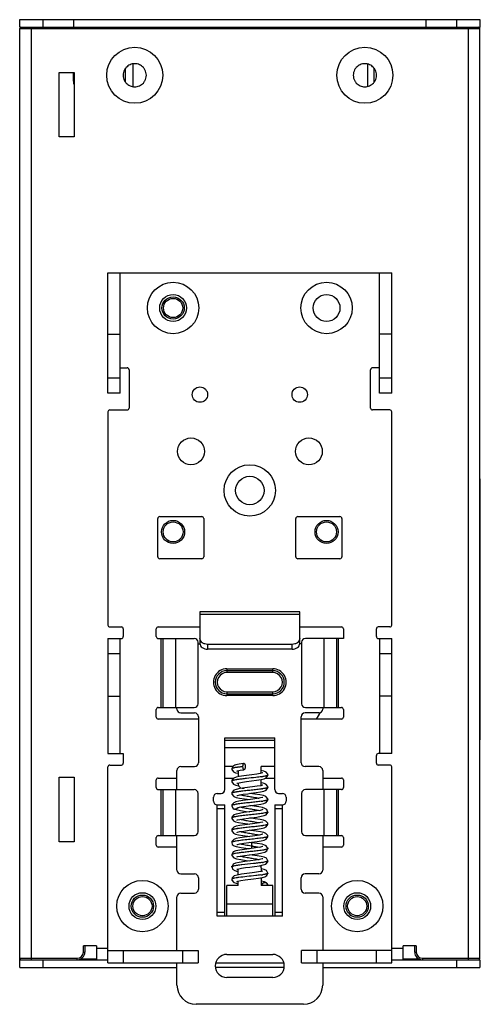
# Model space of a CAD drawing. Header units: millimetres. Extents: x 23 to 83, y 10 to 138.
import ezdxf

# ---------------------------------------------------------------- set-up
doc = ezdxf.new("R2010")
doc.units = ezdxf.units.MM
doc.header["$LTSCALE"] = 9.699445
doc.layers.get('0').update_dxf_attribs({"linetype": 'CONTINUOUS'})

msp = doc.modelspace()

# ---------------------------------------------------------------- linework, layer by layer
at = {"color": 7}
for p, q in [((23.31, 137.33), (23.31, 138.33)), ((23.31, 138.33), (83.31, 138.33)), ((26.31, 138.33), (26.31, 137.33)), ((30.31, 138.33), (30.31, 137.33)), ((76.31, 137.33), (76.31, 138.33)), ((80.31, 137.33), (80.31, 138.33)), ((83.31, 138.33), (83.31, 137.33)), ((23.31, 137.33), (83.31, 137.33)), ((23.31, 15.74), (23.31, 137.19)), ((83.31, 137.13), (23.31, 137.13)), ((24.81, 137.33), (24.81, 15.73)), ((81.81, 15.73), (81.81, 137.33)), ((83.31, 137.19), (83.31, 137.31)), ((83.31, 15.86), (83.31, 137.13)), ((38.1, 129.6), (38.1, 132.55)), ((68.68, 129.66), (68.68, 132.49)), ((28.46, 123.03), (28.46, 131.43)), ((28.46, 131.43), (30.41, 131.43)), ((30.31, 130.33), (30.31, 131.43)), ((30.41, 131.43), (30.41, 123.03)), ((37.11, 130.17), (37.11, 131.98)), ((69.51, 130.17), (69.51, 131.98)), ((30.41, 123.03), (28.46, 123.03)), ((34.81, 89.63), (34.81, 105.33)), ((34.81, 105.33), (71.81, 105.33)), ((36.41, 89.63), (36.41, 105.33)), ((70.21, 89.63), (70.21, 105.33)), ((71.81, 89.63), (71.81, 105.33)), ((34.81, 97.33), (36.41, 97.33)), ((71.81, 97.33), (70.21, 97.33)), ((36.41, 92.93), (37.31, 92.93)), ((37.56, 92.68), (37.56, 87.68)), ((69.06, 87.68), (69.06, 92.68)), ((70.21, 92.93), (69.31, 92.93)), ((34.81, 91.63), (36.41, 91.63)), ((70.21, 91.63), (71.81, 91.63)), ((36.41, 89.63), (34.81, 89.63)), ((71.81, 89.63), (70.21, 89.63)), ((35.06, 87.43), (37.31, 87.43)), ((71.56, 87.43), (69.31, 87.43)), ((34.81, 87.18), (34.81, 59.38)), ((71.81, 59.38), (71.81, 87.18)), ((83.31, 78.43), (83.36, 78.43)), ((83.36, 44.43), (83.36, 78.43)), ((83.36, 76.43), (83.31, 76.43)), ((41.31, 68.28), (41.31, 73.28)), ((41.56, 73.53), (47.06, 73.53)), ((47.31, 73.28), (47.31, 68.28)), ((59.31, 68.28), (59.31, 73.28)), ((59.56, 73.53), (65.06, 73.53)), ((65.31, 73.28), (65.31, 68.28)), ((47.06, 68.03), (41.56, 68.03)), ((65.06, 68.03), (59.56, 68.03)), ((59.81, 61.12), (46.81, 61.12)), ((46.81, 61.12), (46.81, 56.93)), ((59.81, 60.77), (46.81, 60.77)), ((59.81, 56.93), (59.81, 61.12)), ((35.06, 59.13), (36.56, 59.13)), ((41.36, 59.13), (46.81, 59.13)), ((59.81, 59.13), (65.26, 59.13)), ((71.56, 59.13), (70.06, 59.13)), ((36.81, 58.88), (36.81, 57.88)), ((41.11, 57.88), (41.11, 58.88)), ((65.51, 58.88), (65.51, 57.63)), ((69.81, 57.88), (69.81, 58.88)), ((34.81, 57.63), (34.81, 42.63)), ((34.81, 57.63), (36.56, 57.63)), ((36.41, 42.63), (36.41, 57.63)), ((41.36, 57.63), (46.06, 57.63)), ((41.77, 48.63), (41.77, 57.63)), ((42.02, 48.63), (42.02, 57.63)), ((43.62, 57.63), (43.62, 48.63)), ((46.56, 49.13), (46.56, 57.13)), ((46.56, 56.93), (46.81, 56.93)), ((58.81, 56.86), (47.81, 56.86)), ((47.81, 56.86), (47.81, 56.22)), ((58.81, 56.22), (58.81, 56.86)), ((60.06, 56.93), (59.81, 56.93)), ((60.06, 57.13), (60.06, 49.13)), ((65.51, 57.63), (60.56, 57.63)), ((63, 48.63), (63, 57.63)), ((64.59, 57.63), (64.59, 48.63)), ((64.85, 57.63), (64.85, 48.63)), ((70.06, 57.63), (71.81, 57.63)), ((70.21, 57.63), (70.21, 42.63)), ((71.81, 42.63), (71.81, 57.63)), ((36.41, 55.63), (34.81, 55.63)), ((58.81, 56.22), (47.81, 56.22)), ((71.81, 55.63), (70.21, 55.63)), ((50.31, 53.68), (56.31, 53.68)), ((50.31, 53.68), (50.31, 53.18)), ((56.31, 53.43), (50.31, 53.43)), ((56.31, 53.18), (50.31, 53.18)), ((56.31, 53.18), (56.31, 53.68)), ((34.81, 50.13), (36.41, 50.13)), ((50.31, 50.68), (56.31, 50.68)), ((50.31, 50.68), (50.31, 50.18)), ((50.31, 50.43), (56.31, 50.43)), ((56.31, 50.18), (50.31, 50.18)), ((56.31, 50.18), (56.31, 50.68)), ((71.81, 50.13), (70.21, 50.13)), ((41.11, 47.38), (41.11, 48.38)), ((41.36, 48.63), (46.06, 48.63)), ((43.81, 48.43), (43.81, 48.63)), ((44.31, 47.93), (46.11, 47.93)), ((62.31, 47.93), (60.51, 47.93)), ((60.56, 48.63), (65.26, 48.63)), ((62.81, 48.63), (62.81, 48.43)), ((65.51, 48.38), (65.51, 47.38)), ((46.61, 47.13), (41.36, 47.13)), ((46.61, 47.43), (46.61, 41.43)), ((60.01, 41.43), (60.01, 47.43)), ((65.26, 47.13), (60.01, 47.13)), ((83.31, 46.43), (83.36, 46.43)), ((50.06, 44.69), (56.56, 44.69)), ((50.06, 37.93), (50.06, 44.69)), ((50.06, 44.36), (56.56, 44.36)), ((56.56, 37.93), (56.56, 44.69)), ((83.36, 44.43), (83.31, 44.43)), ((34.81, 42.63), (36.81, 42.63)), ((36.81, 42.63), (36.81, 41.38)), ((56.56, 43.39), (50.06, 43.39)), ((69.81, 41.38), (69.81, 42.38)), ((71.81, 42.63), (70.06, 42.63)), ((35.06, 41.13), (36.56, 41.13)), ((71.56, 41.13), (70.06, 41.13)), ((34.81, 15.33), (34.81, 40.88)), ((43.81, 37.93), (43.81, 40.43)), ((44.31, 40.93), (46.11, 40.93)), ((51.1, 40.93), (50.06, 40.93)), ((51.08, 40.93), (50.96, 40.63)), ((51.24, 41.04), (51.1, 40.93)), ((51.44, 40.13), (51.81, 40.05)), ((51.81, 40.39), (51.81, 39.6)), ((55.13, 40.33), (54.73, 40.42)), ((56.56, 40.93), (54.81, 40.93)), ((54.81, 40.06), (54.81, 40.93)), ((55.66, 39.83), (55.66, 39.83)), ((62.31, 40.93), (60.51, 40.93)), ((62.81, 40.43), (62.81, 37.93)), ((71.81, 15.33), (71.81, 40.88)), ((28.46, 39.53), (30.41, 39.53)), ((28.46, 31.13), (28.46, 39.53)), ((30.41, 39.53), (30.41, 31.13)), ((41.11, 38.18), (41.11, 39.18)), ((41.36, 39.43), (43.81, 39.43)), ((50.06, 39.43), (51.21, 39.43)), ((50.96, 39.03), (50.96, 39.03)), ((51.48, 38.52), (51.89, 38.43)), ((51.61, 38.74), (51.67, 38.76)), ((51.67, 38.76), (51.94, 38.82)), ((51.81, 38.79), (51.81, 38.63)), ((54.81, 38.63), (54.81, 39.25)), ((55.07, 38.75), (54.81, 38.8)), ((55.39, 39.43), (56.56, 39.43)), ((62.81, 39.43), (65.26, 39.43)), ((65.51, 39.18), (65.51, 38.18)), ((41.36, 37.93), (46.06, 37.93)), ((41.77, 31.93), (41.77, 37.93)), ((42.02, 31.93), (42.02, 37.93)), ((43.62, 37.93), (43.62, 31.93)), ((46.56, 32.43), (46.56, 37.43)), ((49.06, 37.43), (49.56, 37.43)), ((50.96, 37.43), (50.96, 37.43)), ((52.66, 38.14), (52.03, 38.05)), ((52.31, 38.13), (52.57, 38.13)), ((54.69, 38.43), (54.26, 38.36)), ((54.96, 38.49), (54.69, 38.43)), ((54.91, 38.02), (54.89, 38.01)), ((55.01, 38.51), (54.96, 38.49)), ((55.66, 38.23), (55.66, 38.23)), ((57.06, 37.43), (57.56, 37.43)), ((60.06, 37.43), (60.06, 32.43)), ((65.26, 37.93), (60.56, 37.93)), ((63, 31.93), (63, 37.93)), ((64.59, 37.93), (64.59, 31.93)), ((64.85, 37.93), (64.85, 31.93)), ((48.56, 36.43), (48.56, 36.93)), ((58.06, 36.93), (58.06, 36.43)), ((49.06, 35.93), (50.06, 35.93)), ((49.06, 21.43), (49.06, 35.93)), ((50.06, 35.43), (49.06, 35.43)), ((50.06, 21.43), (50.06, 35.93)), ((50.96, 35.83), (50.96, 35.83)), ((51.27, 35.39), (51.26, 35.4)), ((55.66, 35.03), (55.65, 34.93)), ((56.56, 35.93), (57.56, 35.93)), ((56.56, 35.93), (56.56, 21.43)), ((57.56, 35.43), (56.56, 35.43)), ((57.56, 21.43), (57.56, 35.93)), ((30.41, 31.13), (28.46, 31.13)), ((41.11, 30.68), (41.11, 31.68)), ((41.36, 31.93), (46.06, 31.93)), ((43.81, 27.43), (43.81, 31.93)), ((50.96, 31.03), (50.96, 31.03)), ((53.56, 30.99), (53.31, 31.03)), ((55.66, 31.83), (55.66, 31.83)), ((60.56, 31.93), (65.26, 31.93)), ((62.81, 31.93), (62.81, 27.43)), ((65.51, 31.68), (65.51, 30.68)), ((43.81, 30.43), (41.36, 30.43)), ((55.25, 29.76), (55.54, 29.93)), ((55.66, 30.23), (55.66, 30.23)), ((65.26, 30.43), (62.81, 30.43)), ((50.96, 29.43), (50.96, 29.43)), ((54.3, 28.34), (54.26, 28.33)), ((55.66, 28.63), (55.66, 28.63)), ((51.15, 28.19), (50.96, 27.83)), ((50.96, 27.83), (50.98, 27.95)), ((50.96, 27.83), (50.96, 27.83)), ((51.81, 26.8), (51.81, 27.6)), ((51.86, 27.61), (52.24, 27.68)), ((54.82, 27.26), (54.44, 27.18)), ((54.81, 27.73), (54.81, 27.26)), ((55.66, 27.03), (55.66, 27.03)), ((44.31, 26.93), (46.11, 26.93)), ((46.61, 26.43), (46.61, 24.93)), ((50.96, 26.23), (50.96, 26.23)), ((51.75, 25.98), (52.14, 26.06)), ((51.81, 25.43), (51.81, 26)), ((52.14, 26.06), (52.71, 26.15)), ((54.81, 26.45), (54.81, 25.43)), ((60.01, 24.93), (60.01, 26.43)), ((62.31, 26.93), (60.51, 26.93)), ((44.31, 24.43), (46.11, 24.43)), ((51.81, 25.43), (50.31, 25.43)), ((50.31, 21.43), (50.31, 25.43)), ((56.31, 25.43), (54.81, 25.43)), ((56.31, 21.43), (56.31, 25.43)), ((62.31, 24.43), (60.51, 24.43)), ((43.81, 16.93), (43.81, 23.93)), ((62.81, 23.93), (62.81, 16.93)), ((49.06, 21.93), (50.06, 21.93)), ((50.31, 23.04), (56.31, 23.04)), ((56.56, 21.93), (57.56, 21.93)), ((57.56, 21.43), (49.06, 21.43)), ((33.31, 17.53), (31.61, 17.53)), ((31.61, 16.73), (31.61, 17.53)), ((31.61, 16.73), (31.81, 16.73)), ((31.81, 17.53), (31.81, 16.73)), ((33.31, 17.53), (33.31, 15.73)), ((33.31, 17.23), (34.81, 17.23)), ((34.81, 16.93), (46.56, 16.93)), ((36.81, 16.93), (36.81, 15.33)), ((44.56, 15.33), (44.56, 16.93)), ((46.56, 16.93), (46.56, 15.33)), ((71.81, 16.93), (60.06, 16.93)), ((60.06, 15.33), (60.06, 16.93)), ((62.06, 16.93), (62.06, 15.33)), ((69.81, 15.33), (69.81, 16.93)), ((71.81, 17.23), (73.31, 17.23)), ((75.01, 17.53), (73.31, 17.53)), ((73.31, 15.73), (73.31, 17.53)), ((74.81, 16.73), (74.81, 17.53)), ((74.81, 16.73), (75.01, 16.73)), ((75.01, 17.53), (75.01, 16.73)), ((23.31, 15.93), (30.81, 15.93)), ((23.31, 15.73), (34.81, 15.73)), ((23.31, 14.73), (23.31, 15.73)), ((26.31, 15.73), (26.31, 14.73)), ((30.81, 15.73), (30.81, 15.93)), ((31.14, 15.86), (33.31, 15.86)), ((50.31, 16.43), (56.31, 16.43)), ((71.81, 15.73), (83.31, 15.73)), ((73.31, 15.86), (75.47, 15.86)), ((75.81, 15.93), (83.31, 15.93)), ((75.81, 15.93), (75.81, 15.73)), ((80.31, 14.73), (80.31, 15.73)), ((83.31, 15.73), (83.31, 14.73)), ((23.31, 14.73), (43.81, 14.73)), ((34.81, 15.33), (46.56, 15.33)), ((43.81, 12.43), (43.81, 15.33)), ((57.79, 14.73), (48.83, 14.73)), ((48.86, 15.33), (57.75, 15.33)), ((60.06, 15.33), (71.81, 15.33)), ((62.81, 15.33), (62.81, 12.43)), ((62.81, 14.73), (83.31, 14.73)), ((56.31, 13.43), (50.31, 13.43)), ((60.31, 9.93), (46.31, 9.93))]:
    msp.add_line(p, q, dxfattribs=at)
for points in [[(52.56, 41.33), (52.49, 41.32), (51.91, 41.23), (51.5, 41.14), (51.34, 41.09), (51.24, 41.04)], [(50.96, 40.63), (50.97, 40.55), (51.18, 40.24), (51.44, 40.13)], [(51.63, 40.35), (51.62, 40.35), (51.71, 40.37)], [(51.71, 40.37), (52.04, 40.44), (52.55, 40.52), (52.57, 40.53)], [(54.67, 40.03), (54.21, 39.95), (53.58, 39.86), (53.23, 39.82), (52.53, 39.72), (51.93, 39.63)], [(55.01, 40.11), (54.95, 40.09), (54.67, 40.03)], [(54.77, 39.24), (55.16, 39.33), (55.44, 39.45), (55.65, 39.75), (55.66, 39.83)], [(55.66, 39.83), (55.64, 39.94), (55.42, 40.22), (55.13, 40.33)], [(51.93, 39.63), (51.51, 39.54), (51.21, 39.43), (50.98, 39.14), (50.96, 39.03)], [(50.96, 39.03), (50.97, 38.94), (51.19, 38.64), (51.48, 38.52)], [(51.94, 38.82), (52.35, 38.89), (52.89, 38.97), (53.52, 39.05), (54.2, 39.15), (54.77, 39.24)], [(55.66, 38.23), (55.64, 38.35), (55.39, 38.64), (55.07, 38.75)], [(52.03, 38.05), (51.55, 37.95), (51.23, 37.84), (50.98, 37.56), (50.96, 37.43)], [(50.96, 37.43), (50.97, 37.32), (51.21, 37.03), (51.52, 36.91), (51.98, 36.81), (52.6, 36.72), (53.31, 36.63)], [(51.99, 37.23), (52.45, 37.31), (53.07, 37.39), (53.43, 37.44), (54.14, 37.54), (54.72, 37.63), (55.14, 37.72), (55.44, 37.84), (55.65, 38.15), (55.66, 38.23)], [(54.26, 38.36), (53.68, 38.28), (52.66, 38.14)], [(55.66, 36.63), (55.64, 36.74), (55.4, 37.03), (55.08, 37.15), (54.62, 37.24), (53.95, 37.34), (53.31, 37.43)], [(54.7, 36.83), (54.27, 36.76), (53.72, 36.68), (53.08, 36.6), (52.42, 36.51), (51.87, 36.42), (51.48, 36.33), (51.21, 36.22), (50.98, 35.94), (50.96, 35.83)], [(51.61, 37.14), (51.69, 37.17), (51.99, 37.23)], [(51.98, 35.63), (52.47, 35.71), (53.12, 35.8), (53.48, 35.85), (54.17, 35.94), (54.73, 36.03), (55.14, 36.12), (55.44, 36.24), (55.65, 36.55), (55.66, 36.63)], [(55.01, 36.91), (54.96, 36.89), (54.7, 36.83)], [(50.96, 35.83), (50.96, 35.76), (51.16, 35.46), (51.27, 35.39)], [(55.01, 35.31), (54.94, 35.29), (54.65, 35.22), (54.18, 35.14), (53.57, 35.06), (53.23, 35.02), (52.55, 34.92), (51.95, 34.83), (51.51, 34.74), (51.22, 34.63), (50.98, 34.35), (50.96, 34.23)], [(51.26, 35.4), (51.52, 35.31), (52.11, 35.19), (52.84, 35.09), (53.31, 35.03)], [(51.61, 35.54), (51.68, 35.56), (51.98, 35.63)], [(55.65, 34.93), (55.54, 35.32), (55.28, 35.48), (54.96, 35.58), (54.48, 35.66), (53.87, 35.75), (53.31, 35.83)], [(55.44, 34.65), (55.65, 34.96), (55.66, 35.03)], [(50.96, 34.23), (50.97, 34.16), (51.17, 33.85), (51.46, 33.72), (51.85, 33.64), (52.39, 33.55), (53.06, 33.46), (53.31, 33.43)], [(51.61, 33.94), (51.69, 33.97), (52, 34.03)], [(52, 34.03), (52.49, 34.11), (53.15, 34.21), (53.52, 34.25), (54.21, 34.35), (54.77, 34.44), (55.16, 34.53), (55.44, 34.65)], [(52.01, 32.44), (52.54, 32.52), (53.23, 32.62), (53.59, 32.66), (54.25, 32.75), (54.77, 32.84), (55.16, 32.93), (55.45, 33.05), (55.65, 33.36), (55.66, 33.43)], [(54.69, 33.63), (54.25, 33.56), (53.68, 33.48), (52.64, 33.34)], [(55.66, 33.43), (55.64, 33.55), (55.4, 33.83), (55.09, 33.95), (54.64, 34.04), (54.02, 34.13), (53.31, 34.23)], [(55.01, 33.71), (54.95, 33.69), (54.69, 33.63)], [(52.64, 33.34), (52, 33.24), (51.54, 33.15), (51.23, 33.04), (50.98, 32.75), (50.96, 32.63)], [(50.96, 32.63), (50.97, 32.55), (51.17, 32.25), (51.45, 32.13), (51.84, 32.04), (52.38, 31.95), (53.06, 31.86), (53.31, 31.83)], [(51.61, 32.34), (51.69, 32.37), (52.01, 32.44)], [(55.66, 31.83), (55.64, 31.94), (55.41, 32.22), (55.12, 32.34), (54.71, 32.43), (54.14, 32.51), (53.46, 32.61), (53.31, 32.63)], [(55.01, 32.11), (54.97, 32.1), (54.71, 32.03)], [(54.71, 32.03), (54.26, 31.96), (53.65, 31.87), (53.3, 31.83), (52.6, 31.73), (51.99, 31.64), (51.53, 31.55), (51.22, 31.43), (50.98, 31.14), (50.96, 31.03)], [(50.96, 31.03), (51.03, 30.78), (51.27, 30.59), (51.55, 30.5), (51.74, 30.46), (52.19, 30.38), (52.78, 30.3), (53.31, 30.23)], [(51.62, 30.75), (51.7, 30.77), (52.03, 30.84), (52.52, 30.92), (53.18, 31.01), (53.55, 31.06)], [(53.55, 31.06), (54.25, 31.15), (54.78, 31.24), (55.16, 31.33), (55.44, 31.44), (55.65, 31.75), (55.66, 31.83)], [(55.66, 30.23), (55.46, 30.6), (55.13, 30.73), (54.91, 30.79), (54.28, 30.89), (53.56, 30.99)], [(53.22, 30.21), (52.6, 30.13), (52, 30.04), (51.49, 29.94), (51.16, 29.8), (50.96, 29.43)], [(51.61, 29.14), (51.61, 29.14), (51.75, 29.18), (52.1, 29.25), (52.61, 29.33), (53.25, 29.42), (53.61, 29.46), (54.32, 29.56), (54.88, 29.66), (55.25, 29.76)], [(55.01, 30.51), (54.96, 30.49), (54.71, 30.43), (54.32, 30.37), (53.81, 30.29), (53.22, 30.21)], [(55.54, 29.93), (55.64, 30.35), (55.66, 30.23)], [(50.96, 29.43), (50.97, 29.33), (51.23, 29.01), (51.58, 28.89), (52.12, 28.79), (52.84, 28.69), (53.31, 28.63)], [(51.93, 28.43), (51.46, 28.33), (51.15, 28.19)], [(54.99, 28.9), (54.92, 28.88), (54.59, 28.81), (54.06, 28.73), (53.41, 28.64), (52.65, 28.54), (51.93, 28.43)], [(55.66, 28.63), (55.48, 28.98), (55.19, 29.12), (54.8, 29.21), (54.25, 29.3), (53.6, 29.39), (53.31, 29.43)], [(54.56, 28), (55.06, 28.1), (55.39, 28.22), (55.64, 28.51), (55.66, 28.63)], [(54.44, 27.18), (53.9, 27.11), (53.6, 27.06), (52.93, 26.98), (52.23, 26.88), (51.64, 26.77), (51.28, 26.66), (51.01, 26.44), (50.96, 26.23)], [(50.98, 27.95), (51.07, 27.53), (51.36, 27.36)], [(51.36, 27.36), (51.71, 27.26), (51.81, 27.25)], [(51.61, 27.54), (51.64, 27.55), (51.86, 27.61)], [(52.24, 27.68), (52.73, 27.75), (53.31, 27.83), (53.94, 27.91), (54.56, 28)], [(52.71, 26.15), (53.79, 26.29), (54.46, 26.39), (54.95, 26.47), (55.28, 26.57), (55.55, 26.74), (55.66, 27.03)], [(55.66, 27.03), (55.48, 27.38), (55.2, 27.51), (54.81, 27.61)], [(55.01, 27.31), (55, 27.31), (54.82, 27.26)], [(50.96, 26.23), (50.97, 26.13), (51.21, 25.82), (51.53, 25.71), (51.81, 25.65)], [(51.61, 25.94), (51.61, 25.94), (51.75, 25.98)], [(55.66, 25.43), (55.49, 25.77), (55.21, 25.91), (54.84, 26), (54.81, 26.01)]]:
    msp.add_lwpolyline(points, dxfattribs=at)
for centre, radius in [((38.31, 131.08), 3.65), ((68.31, 131.08), 3.65), ((43.31, 100.73), 3.35), ((63.31, 100.73), 3.35), ((43.31, 100.73), 1.75), ((43.31, 100.73), 1.45), ((43.31, 100.73), 1.25), ((63.31, 100.73), 1.75), ((46.81, 89.43), 1), ((59.81, 89.43), 1), ((45.64, 82.03), 1.75), ((61.01, 82.03), 1.75), ((53.31, 76.93), 3.35), ((53.31, 76.93), 1.85), ((43.31, 71.53), 1.5), ((43.31, 71.53), 1.3), ((63.31, 71.53), 1.5), ((63.31, 71.53), 1.3), ((39.31, 22.73), 3.35), ((67.31, 22.73), 3.35), ((39.31, 22.73), 1.75), ((67.31, 22.73), 1.75), ((39.31, 22.73), 1.45), ((39.31, 22.73), 1.25), ((67.31, 22.73), 1.45), ((67.31, 22.73), 1.25)]:
    msp.add_circle(centre, radius, dxfattribs=at)
for centre, radius, start, end in [((23.51, 137.13), 0.2, 90, 180), ((83.11, 137.13), 0.2, 0, 90), ((38.31, 131.08), 1.51, 152.0463, 179.9845), ((38.31, 131.08), 1.51, 180.0176, 208.3352), ((38.31, 131.08), 1.51, 137.9319, 151.9924), ((38.31, 131.08), 1.51, 28.3867, 41.9845), ((38.31, 131.08), 1.51, 0.0176, 28.3352), ((38.31, 131.08), 1.51, 332.0463, 359.9845), ((68.31, 131.08), 1.51, 152.0463, 179.9845), ((68.31, 131.08), 1.51, 180.0176, 208.3352), ((68.31, 131.08), 1.51, 137.9319, 151.9924), ((68.31, 131.08), 1.51, 28.3867, 41.9845), ((68.31, 131.08), 1.51, 0.0176, 28.3352), ((68.31, 131.08), 1.51, 332.0463, 359.9845), ((33.31, 130.33), 3, 180, 187.5379), ((38.31, 131.08), 1.51, 208.3867, 221.9845), ((38.31, 131.08), 1.51, 317.9319, 331.9924), ((68.31, 131.08), 1.51, 208.3867, 221.9845), ((68.31, 131.08), 1.51, 317.9319, 331.9924), ((37.31, 92.68), 0.25, 0, 90), ((69.31, 92.68), 0.25, 90, 180), ((35.06, 87.18), 0.25, 90, 180), ((37.31, 87.68), 0.25, 270, 360), ((69.31, 87.68), 0.25, 180, 270), ((71.56, 87.18), 0.25, 0, 90), ((41.56, 73.28), 0.25, 90, 180), ((47.06, 73.28), 0.25, 0, 90), ((59.56, 73.28), 0.25, 90, 180), ((65.06, 73.28), 0.25, 0, 90), ((41.56, 68.28), 0.25, 180, 270), ((47.06, 68.28), 0.25, 270, 360), ((59.56, 68.28), 0.25, 180, 270), ((65.06, 68.28), 0.25, 270, 360), ((35.06, 59.38), 0.25, 180, 270), ((36.56, 58.88), 0.25, 0, 90), ((41.36, 58.88), 0.25, 90, 180), ((65.26, 58.88), 0.25, 0, 90), ((70.06, 58.88), 0.25, 90, 180), ((71.56, 59.38), 0.25, 270, 360), ((36.56, 57.88), 0.25, 270, 360), ((41.36, 57.88), 0.25, 180, 270), ((70.06, 57.88), 0.25, 180, 270), ((46.06, 57.13), 0.5, 0, 90), ((47.65, 57.8), 0.898, 229.217, 232.557), ((58.97, 57.8), 0.898, 307.443, 310.783), ((60.56, 57.13), 0.5, 90, 180), ((50.31, 51.93), 1.75, 89.9971, 269.9991), ((50.31, 51.93), 1.5, 90, 270), ((50.31, 51.93), 1.25, 89.997, 269.999), ((56.31, 51.93), 1.75, 269.9971, 89.9991), ((56.31, 51.93), 1.5, 270, 90), ((56.31, 51.93), 1.25, 269.997, 89.999), ((46.06, 49.13), 0.5, 270, 360), ((60.56, 49.13), 0.5, 180, 270), ((41.36, 48.38), 0.25, 90, 180), ((44.31, 48.43), 0.5, 180, 270), ((46.11, 47.43), 0.5, 0, 90), ((60.51, 47.43), 0.5, 90, 180), ((58.81, 49.53), 4, 323.1301, 337.5316), ((62.31, 48.43), 0.5, 270, 360), ((65.26, 48.38), 0.25, 0, 90), ((41.36, 47.38), 0.25, 180, 270), ((65.26, 47.38), 0.25, 270, 360), ((70.06, 42.38), 0.25, 90, 180), ((35.06, 40.88), 0.25, 90, 180), ((36.56, 41.38), 0.25, 270, 360), ((46.11, 41.43), 0.5, 270, 360), ((60.51, 41.43), 0.5, 180, 270), ((70.06, 41.38), 0.25, 180, 270), ((71.56, 40.88), 0.25, 0, 90), ((44.31, 40.43), 0.5, 90, 180), ((51.42, 39.7), 1.06, 106.937, 108.0594), ((53.24, 30.45), 10.49, 98.716, 99.0613), ((53.47, 28.99), 11.97, 98.4564, 98.7176), ((53.65, 27.79), 13.19, 98.2934, 98.4579), ((62.31, 40.43), 0.5, 0, 90), ((41.36, 39.18), 0.25, 90, 180), ((53.21, 29.01), 10.34, 98.6903, 99.1628), ((53.58, 26.57), 12.8, 98.2731, 98.6833), ((52.31, 38.63), 0.5, 180, 270), ((54.31, 38.63), 0.5, 336.0265, 360), ((53.02, 52.36), 12.88, 278.1204, 278.6864), ((53.29, 50.62), 11.13, 278.6927, 278.8096), ((65.26, 39.18), 0.25, 0, 90), ((41.36, 38.18), 0.25, 180, 270), ((46.06, 37.43), 0.5, 0, 90), ((49.06, 36.93), 0.5, 90, 180), ((49.56, 37.93), 0.5, 270, 360), ((53.21, 27.45), 10.3, 98.7341, 99.147), ((53.16, 49.83), 11.95, 278.4392, 278.6573), ((57.06, 37.93), 0.5, 180, 270), ((57.56, 36.93), 0.5, 0, 90), ((60.56, 37.43), 0.5, 90, 180), ((65.26, 38.18), 0.25, 270, 360), ((49.06, 36.43), 0.5, 180, 270), ((52.99, 27.18), 8.94, 99.0682, 99.3189), ((53.21, 25.81), 10.33, 98.6763, 99.0646), ((52.86, 50.28), 14.01, 277.9505, 278.5376), ((53.26, 47.63), 11.33, 278.5401, 278.9024), ((57.56, 36.43), 0.5, 270, 360), ((51.43, 35.75), 0.387, 245.093, 256.8013), ((53.3, 23.64), 10.91, 98.6123, 99.0011), ((54.04, 18.67), 15.93, 97.6945, 98.5612), ((46.06, 32.43), 0.5, 270, 360), ((53.32, 21.96), 11, 98.5268, 98.9237), ((53.7, 19.37), 13.61, 98.0612, 98.5189), ((53.35, 43.77), 10.67, 278.7128, 279.0147), ((60.56, 32.43), 0.5, 180, 270), ((41.36, 31.68), 0.25, 90, 180), ((53.42, 41.77), 10.26, 278.7022, 279.0843), ((65.26, 31.68), 0.25, 0, 90), ((41.36, 30.68), 0.25, 180, 270), ((53.27, 19.03), 10.72, 98.7369, 98.9812), ((44.79, -22.06), 53.37, 80.4555, 80.599), ((65.26, 30.68), 0.25, 270, 360), ((50.99, 29.43), 0.0285, 171.4824, 179.7528), ((53.43, 38.49), 10.18, 278.6911, 279.1724), ((44.31, 27.43), 0.5, 180, 270), ((53.56, 15.5), 12.67, 98.3551, 98.4983), ((54.01, 12.4), 15.81, 97.8, 98.3341), ((54.31, 27.73), 0.5, 0, 38.2542), ((62.31, 27.43), 0.5, 270, 360), ((46.11, 26.43), 0.5, 0, 90), ((53.92, 11.47), 15.13, 97.8498, 98.5608), ((52.92, 40.23), 13.56, 277.794, 278.6385), ((55.26, 25.43), 0.4, 103.0799, 153.8919), ((60.51, 26.43), 0.5, 90, 180), ((44.31, 23.93), 0.5, 90, 180), ((46.11, 24.93), 0.5, 270, 360), ((55.26, 25.43), 0.401, 0.0605, 39.2753), ((60.51, 24.93), 0.5, 180, 270), ((62.31, 23.93), 0.5, 0, 90), ((30.81, 16.73), 1, 270, 360), ((30.81, 16.73), 0.8, 270, 360), ((75.81, 16.73), 1, 180, 270), ((75.81, 16.73), 0.8, 180, 270), ((23.51, 15.93), 0.2, 180, 270), ((50.31, 14.93), 1.5, 90, 270), ((56.31, 14.93), 1.5, 270, 90), ((83.11, 15.93), 0.2, 270, 360), ((46.31, 12.43), 2.5, 180, 270), ((60.31, 12.43), 2.5, 270, 360)]:
    msp.add_arc(centre, radius, start, end, dxfattribs=at)
for points, knots in [([(38.31, 132.58), (38.2, 132.58), (37.99, 132.56), (37.59, 132.43), (37.33, 132.24), (37.19, 132.09)], [0, 0, 0, 0, 0.250563, 0.501149, 1, 1, 1, 1]), ([(39.43, 132.08), (39.29, 132.24), (39.03, 132.43), (38.63, 132.56), (38.41, 132.58), (38.31, 132.58)], [0, 0, 0, 0, 0.498832, 0.749421, 1, 1, 1, 1]), ([(68.31, 132.58), (68.2, 132.58), (67.99, 132.56), (67.59, 132.43), (67.33, 132.24), (67.19, 132.09)], [0, 0, 0, 0, 0.250563, 0.501149, 1, 1, 1, 1]), ([(69.43, 132.08), (69.29, 132.24), (69.03, 132.43), (68.63, 132.56), (68.41, 132.58), (68.31, 132.58)], [0, 0, 0, 0, 0.498832, 0.749421, 1, 1, 1, 1]), ([(37.19, 130.07), (37.33, 129.91), (37.59, 129.72), (37.99, 129.59), (38.2, 129.57), (38.31, 129.57)], [0, 0, 0, 0, 0.498832, 0.749421, 1, 1, 1, 1]), ([(38.31, 129.57), (38.41, 129.57), (38.62, 129.59), (39.03, 129.72), (39.29, 129.91), (39.43, 130.07)], [0, 0, 0, 0, 0.250563, 0.501149, 1, 1, 1, 1]), ([(67.19, 130.07), (67.33, 129.91), (67.59, 129.72), (67.99, 129.59), (68.2, 129.57), (68.31, 129.57)], [0, 0, 0, 0, 0.498832, 0.749421, 1, 1, 1, 1]), ([(68.31, 129.57), (68.41, 129.57), (68.62, 129.59), (69.03, 129.72), (69.29, 129.91), (69.43, 130.07)], [0, 0, 0, 0, 0.250563, 0.501149, 1, 1, 1, 1]), ([(47.06, 57.12), (46.99, 57.19), (46.86, 57.34), (46.81, 57.54), (46.81, 57.63)], [0, 0, 0, 0, 0.518844, 1, 1, 1, 1]), ([(46.81, 56.99), (46.81, 56.88), (46.87, 56.67), (47.1, 56.42), (47.43, 56.26), (47.68, 56.22), (47.81, 56.22)], [0, 0, 0, 0, 0.218829, 0.457053, 0.72032, 1, 1, 1, 1]), ([(47.81, 56.86), (47.68, 56.86), (47.43, 56.9), (47.2, 57.01), (47.1, 57.09)], [0, 0, 0, 0, 0.515114, 1, 1, 1, 1]), ([(59.52, 57.09), (59.42, 57.01), (59.19, 56.9), (58.94, 56.86), (58.81, 56.86)], [0, 0, 0, 0, 0.484886, 1, 1, 1, 1]), ([(58.81, 56.22), (58.94, 56.22), (59.19, 56.26), (59.52, 56.42), (59.75, 56.67), (59.81, 56.88), (59.81, 56.99)], [0, 0, 0, 0, 0.27968, 0.542947, 0.781171, 1, 1, 1, 1]), ([(59.81, 57.63), (59.81, 57.54), (59.76, 57.34), (59.63, 57.19), (59.56, 57.12)], [0, 0, 0, 0, 0.481156, 1, 1, 1, 1]), ([(52.41, 40.93), (52.41, 40.98), (52.42, 41.07), (52.44, 41.18), (52.47, 41.25), (52.5, 41.3), (52.53, 41.32), (52.56, 41.33)], [0, 0, 0, 0, 0.333141, 0.626725, 0.748465, 0.850576, 1, 1, 1, 1]), ([(52.56, 41.33), (52.57, 41.33), (52.59, 41.32), (52.62, 41.3), (52.65, 41.26), (52.67, 41.21), (52.69, 41.15), (52.71, 41.06), (52.72, 40.98), (52.72, 40.93)], [0, 0, 0, 0, 0.067372, 0.145545, 0.243137, 0.362336, 0.501855, 0.658308, 1, 1, 1, 1]), ([(51.09, 40.71), (51.07, 40.71), (51.04, 40.69), (50.99, 40.67), (50.96, 40.64), (50.96, 40.63)], [0, 0, 0, 0, 0.379854, 0.666353, 1, 1, 1, 1]), ([(51.3, 40.76), (51.28, 40.76), (51.22, 40.75), (51.16, 40.73), (51.11, 40.72)], [0, 0, 0, 0, 0.282591, 1, 1, 1, 1]), ([(51.59, 40.82), (51.56, 40.81), (51.47, 40.8), (51.37, 40.78), (51.3, 40.76)], [0, 0, 0, 0, 0.274007, 1, 1, 1, 1]), ([(52.41, 40.93), (52.35, 40.92), (52.13, 40.89), (51.91, 40.86), (51.74, 40.84)], [0, 0, 0, 0, 0.268957, 1, 1, 1, 1]), ([(52.57, 40.53), (52.56, 40.53), (52.54, 40.53), (52.51, 40.55), (52.48, 40.59), (52.46, 40.64), (52.44, 40.7), (52.42, 40.8), (52.41, 40.87), (52.41, 40.93)], [0, 0, 0, 0, 0.067375, 0.145488, 0.24302, 0.362185, 0.501701, 0.658185, 1, 1, 1, 1]), ([(52.72, 40.93), (52.72, 40.88), (52.71, 40.78), (52.69, 40.67), (52.65, 40.6), (52.63, 40.56), (52.59, 40.53), (52.57, 40.53)], [0, 0, 0, 0, 0.333004, 0.626536, 0.748298, 0.85046, 1, 1, 1, 1]), ([(55.66, 39.83), (55.66, 39.82), (55.65, 39.8), (55.61, 39.77), (55.56, 39.75), (55.48, 39.73), (55.39, 39.7), (55.22, 39.67), (55.09, 39.64), (54.99, 39.63)], [0, 0, 0, 0, 0.038012, 0.095679, 0.179171, 0.289903, 0.428035, 0.593296, 1, 1, 1, 1]), ([(51.56, 39.21), (51.48, 39.2), (51.36, 39.18), (51.21, 39.14), (51.12, 39.12), (51.05, 39.1), (51, 39.08), (50.97, 39.05), (50.96, 39.03), (50.96, 39.03)], [0, 0, 0, 0, 0.405177, 0.569438, 0.707174, 0.818014, 0.902038, 0.960635, 1, 1, 1, 1]), ([(54.84, 39.61), (54.6, 39.57), (53.94, 39.49), (53.08, 39.4), (52.29, 39.31), (51.91, 39.26), (51.74, 39.24)], [0, 0, 0, 0, 0.23425, 0.637511, 0.830752, 1, 1, 1, 1]), ([(51.57, 37.61), (51.49, 37.6), (51.36, 37.58), (51.21, 37.55), (51.12, 37.52), (51.05, 37.5), (51, 37.48), (50.96, 37.45), (50.96, 37.43)], [0, 0, 0, 0, 0.405762, 0.571726, 0.711097, 0.82264, 0.906185, 1, 1, 1, 1]), ([(54.38, 37.95), (54.15, 37.92), (53.67, 37.86), (52.96, 37.79), (52.28, 37.71), (51.84, 37.66), (51.65, 37.63)], [0, 0, 0, 0, 0.256084, 0.525198, 0.781708, 1, 1, 1, 1]), ([(52.08, 37.26), (52.16, 37.24), (52.34, 37.2), (52.74, 37.12), (53.29, 37.03), (53.85, 36.94), (54.26, 36.86), (54.44, 36.82), (54.52, 36.8)], [0, 0, 0, 0, 0.100437, 0.220811, 0.497615, 0.775415, 0.897597, 1, 1, 1, 1]), ([(54.89, 38.01), (54.85, 38.01), (54.68, 37.98), (54.51, 37.96), (54.38, 37.95)], [0, 0, 0, 0, 0.232119, 1, 1, 1, 1]), ([(55.66, 38.23), (55.66, 38.22), (55.64, 38.19), (55.61, 38.17), (55.55, 38.15), (55.47, 38.12), (55.37, 38.1), (55.19, 38.06), (55.05, 38.04), (54.96, 38.02)], [0, 0, 0, 0, 0.037117, 0.094456, 0.178888, 0.29128, 0.430862, 0.596439, 1, 1, 1, 1]), ([(51.54, 36.01), (51.46, 36), (51.34, 35.97), (51.2, 35.94), (51.12, 35.92), (51.05, 35.9), (51, 35.88), (50.97, 35.85), (50.96, 35.83), (50.96, 35.83)], [0, 0, 0, 0, 0.404051, 0.56805, 0.70578, 0.816803, 0.901141, 0.960145, 1, 1, 1, 1]), ([(52.03, 36.08), (52, 36.08), (51.87, 36.06), (51.74, 36.04), (51.65, 36.03)], [0, 0, 0, 0, 0.265006, 1, 1, 1, 1]), ([(54.8, 36.4), (54.58, 36.37), (54.13, 36.32), (53.43, 36.24), (52.73, 36.16), (52.26, 36.11), (52.03, 36.08)], [0, 0, 0, 0, 0.230399, 0.491083, 0.756256, 1, 1, 1, 1]), ([(55.66, 36.63), (55.66, 36.62), (55.65, 36.6), (55.61, 36.57), (55.56, 36.55), (55.49, 36.53), (55.39, 36.5), (55.23, 36.47), (55.1, 36.45), (55.01, 36.43)], [0, 0, 0, 0, 0.038313, 0.095949, 0.179233, 0.289746, 0.427792, 0.593178, 1, 1, 1, 1]), ([(51.77, 35.58), (51.75, 35.53), (51.68, 35.44), (51.57, 35.38), (51.51, 35.37)], [0, 0, 0, 0, 0.503265, 1, 1, 1, 1]), ([(54.96, 34.82), (54.73, 34.79), (54.24, 34.73), (53.46, 34.64), (52.67, 34.56), (52.15, 34.5), (51.9, 34.46)], [0, 0, 0, 0, 0.224502, 0.487482, 0.757288, 1, 1, 1, 1]), ([(52.08, 35.66), (52.16, 35.64), (52.34, 35.6), (52.74, 35.52), (53.3, 35.43), (53.85, 35.34), (54.26, 35.26), (54.44, 35.22), (54.52, 35.2)], [0, 0, 0, 0, 0.100858, 0.221341, 0.498119, 0.775727, 0.89757, 1, 1, 1, 1]), ([(55.66, 35.03), (55.66, 35.02), (55.65, 34.99), (55.61, 34.97), (55.55, 34.95), (55.47, 34.92), (55.37, 34.9), (55.2, 34.86), (55.06, 34.84), (54.96, 34.82)], [0, 0, 0, 0, 0.037466, 0.095514, 0.179885, 0.291515, 0.430135, 0.595078, 1, 1, 1, 1]), ([(51.59, 34.42), (51.5, 34.4), (51.37, 34.38), (51.22, 34.35), (51.13, 34.32), (51.06, 34.3), (51.01, 34.28), (50.97, 34.25), (50.96, 34.23), (50.96, 34.23)], [0, 0, 0, 0, 0.406754, 0.572102, 0.710051, 0.820433, 0.903638, 0.961353, 1, 1, 1, 1]), ([(52.08, 34.06), (52.16, 34.04), (52.34, 34), (52.74, 33.92), (53.3, 33.83), (53.85, 33.74), (54.26, 33.66), (54.44, 33.62), (54.52, 33.6)], [0, 0, 0, 0, 0.100457, 0.221242, 0.498014, 0.776043, 0.897855, 1, 1, 1, 1]), ([(55.66, 33.43), (55.66, 33.4), (55.62, 33.38), (55.56, 33.35), (55.49, 33.33), (55.4, 33.3), (55.24, 33.27), (55.11, 33.25), (55.02, 33.23)], [0, 0, 0, 0, 0.093116, 0.176557, 0.288077, 0.427602, 0.593816, 1, 1, 1, 1]), ([(51.61, 32.82), (51.52, 32.81), (51.39, 32.78), (51.23, 32.75), (51.14, 32.73), (51.06, 32.7), (51.01, 32.68), (50.97, 32.66), (50.96, 32.64), (50.96, 32.63)], [0, 0, 0, 0, 0.403195, 0.568334, 0.70749, 0.819617, 0.904111, 0.961932, 1, 1, 1, 1]), ([(54.59, 33.17), (54.37, 33.14), (53.89, 33.09), (53.17, 33.01), (52.47, 32.93), (52.01, 32.88), (51.8, 32.85)], [0, 0, 0, 0, 0.244333, 0.509928, 0.770344, 1, 1, 1, 1]), ([(52.08, 32.46), (52.16, 32.44), (52.34, 32.4), (52.75, 32.32), (53.3, 32.23), (53.85, 32.14), (54.26, 32.06), (54.44, 32.02), (54.53, 32)], [0, 0, 0, 0, 0.100896, 0.221432, 0.498386, 0.775944, 0.897758, 1, 1, 1, 1]), ([(54.97, 33.23), (54.94, 33.22), (54.81, 33.2), (54.69, 33.19), (54.59, 33.17)], [0, 0, 0, 0, 0.234335, 1, 1, 1, 1]), ([(51.7, 31.23), (51.6, 31.22), (51.45, 31.19), (51.26, 31.16), (51.16, 31.13), (51.07, 31.11), (51.02, 31.08), (50.99, 31.07), (50.97, 31.05), (50.96, 31.03), (50.96, 31.03)], [0, 0, 0, 0, 0.406742, 0.572884, 0.711691, 0.822732, 0.906119, 0.937808, 0.963325, 1, 1, 1, 1]), ([(54.97, 31.63), (54.73, 31.59), (54.18, 31.52), (53.35, 31.43), (52.5, 31.34), (51.95, 31.27), (51.7, 31.23)], [0, 0, 0, 0, 0.228201, 0.496777, 0.767254, 1, 1, 1, 1]), ([(52.08, 30.86), (52.17, 30.83), (52.38, 30.79), (52.86, 30.7), (53.25, 30.64), (53.51, 30.59)], [0, 0, 0, 0, 0.201052, 0.446144, 1, 1, 1, 1]), ([(53.56, 30.99), (53.56, 30.99), (53.55, 30.99), (53.55, 30.98), (53.54, 30.96), (53.53, 30.92), (53.52, 30.85), (53.51, 30.74), (53.51, 30.64), (53.51, 30.59)], [0, 0, 0, 0, 0.03003, 0.055723, 0.089515, 0.181149, 0.30327, 0.623327, 1, 1, 1, 1]), ([(55.66, 31.83), (55.66, 31.82), (55.65, 31.8), (55.61, 31.78), (55.56, 31.75), (55.49, 31.73), (55.4, 31.71), (55.25, 31.67), (55.13, 31.65), (55.04, 31.64)], [0, 0, 0, 0, 0.039055, 0.097599, 0.181741, 0.292771, 0.430684, 0.595034, 1, 1, 1, 1]), ([(51.6, 29.62), (51.51, 29.6), (51.35, 29.58), (51.17, 29.54), (51.06, 29.5), (51.01, 29.48), (50.98, 29.46), (50.96, 29.44), (50.96, 29.43)], [0, 0, 0, 0, 0.400341, 0.703699, 0.815435, 0.90034, 0.9601, 1, 1, 1, 1]), ([(54.97, 30.03), (54.86, 30.01), (54.6, 29.97), (54.12, 29.92), (53.53, 29.85), (52.86, 29.78), (52.23, 29.71), (51.83, 29.65), (51.65, 29.63)], [0, 0, 0, 0, 0.107402, 0.229773, 0.430793, 0.637874, 0.833349, 1, 1, 1, 1]), ([(53.51, 30.59), (53.51, 30.52), (53.51, 30.42), (53.53, 30.3), (53.54, 30.25), (53.54, 30.23)], [0, 0, 0, 0, 0.590554, 0.827782, 1, 1, 1, 1]), ([(53.64, 30.57), (53.81, 30.54), (54.1, 30.49), (54.39, 30.43), (54.52, 30.4)], [0, 0, 0, 0, 0.551086, 1, 1, 1, 1]), ([(55.26, 30.08), (55.24, 30.07), (55.15, 30.05), (55.05, 30.04), (54.97, 30.03)], [0, 0, 0, 0, 0.227927, 1, 1, 1, 1]), ([(55.4, 30.11), (55.39, 30.1), (55.35, 30.09), (55.3, 30.08), (55.26, 30.08)], [0, 0, 0, 0, 0.23226, 1, 1, 1, 1]), ([(55.65, 30.2), (55.64, 30.19), (55.61, 30.17), (55.53, 30.14), (55.46, 30.12), (55.4, 30.11)], [0, 0, 0, 0, 0.150367, 0.366408, 1, 1, 1, 1]), ([(55.66, 30.23), (55.66, 30.22), (55.66, 30.21), (55.65, 30.21), (55.65, 30.2)], [0, 0, 0, 0, 0.225068, 1, 1, 1, 1]), ([(52.07, 29.26), (52.16, 29.24), (52.33, 29.2), (52.74, 29.12), (53.29, 29.03), (53.85, 28.94), (54.26, 28.86), (54.44, 28.82), (54.52, 28.8)], [0, 0, 0, 0, 0.100236, 0.22074, 0.49772, 0.775786, 0.897882, 1, 1, 1, 1]), ([(54.26, 28.33), (54.1, 28.31), (53.44, 28.24), (52.77, 28.17), (52.28, 28.11)], [0, 0, 0, 0, 0.245718, 1, 1, 1, 1]), ([(54.97, 28.43), (54.92, 28.42), (54.69, 28.39), (54.47, 28.36), (54.3, 28.34)], [0, 0, 0, 0, 0.226693, 1, 1, 1, 1]), ([(55.66, 28.63), (55.66, 28.61), (55.62, 28.58), (55.57, 28.55), (55.5, 28.53), (55.41, 28.51), (55.26, 28.47), (55.14, 28.45), (55.05, 28.44)], [0, 0, 0, 0, 0.094349, 0.177635, 0.28816, 0.426502, 0.592357, 1, 1, 1, 1]), ([(50.97, 27.84), (50.96, 27.84), (50.96, 27.84), (50.96, 27.83), (50.96, 27.83)], [0, 0, 0, 0, 0.273237, 1, 1, 1, 1]), ([(51.69, 28.03), (51.59, 28.02), (51.43, 27.99), (51.23, 27.95), (51.11, 27.92), (51.04, 27.89), (51, 27.87), (50.97, 27.85), (50.97, 27.84)], [0, 0, 0, 0, 0.381571, 0.678623, 0.793474, 0.885103, 0.953463, 1, 1, 1, 1]), ([(52.28, 28.11), (52.24, 28.11), (52.1, 28.09), (51.97, 28.07), (51.87, 28.06)], [0, 0, 0, 0, 0.261347, 1, 1, 1, 1]), ([(55.66, 27.03), (55.66, 27.02), (55.65, 27), (55.63, 26.99), (55.6, 26.97), (55.55, 26.95), (55.47, 26.92), (55.37, 26.9), (55.2, 26.86), (55.06, 26.84), (54.96, 26.82)], [0, 0, 0, 0, 0.037329, 0.063311, 0.095595, 0.180338, 0.292467, 0.43148, 0.596473, 1, 1, 1, 1]), ([(51.67, 26.43), (51.57, 26.41), (51.43, 26.39), (51.25, 26.36), (51.15, 26.33), (51.07, 26.31), (51.01, 26.28), (50.97, 26.26), (50.96, 26.23), (50.96, 26.23)], [0, 0, 0, 0, 0.406104, 0.572521, 0.711928, 0.823014, 0.906101, 0.962955, 1, 1, 1, 1]), ([(54.76, 26.8), (54.53, 26.76), (53.92, 26.69), (52.95, 26.59), (52.21, 26.51), (51.86, 26.46)], [0, 0, 0, 0, 0.235765, 0.633958, 1, 1, 1, 1]), ([(55.17, 25.82), (55.24, 25.83), (55.39, 25.82), (55.52, 25.74), (55.57, 25.68)], [0, 0, 0, 0, 0.500079, 1, 1, 1, 1]), ([(54.81, 25.49), (54.82, 25.49), (54.83, 25.47), (54.85, 25.45), (54.86, 25.44)], [0, 0, 0, 0, 0.312951, 1, 1, 1, 1])]:
    msp.add_open_spline(points, degree=3, knots=knots, dxfattribs=at)
for points in [[(51.51, 35.37), (51.46, 35.36), (51.4, 35.36), (51.34, 35.37)], [(54.86, 25.43), (54.86, 25.49), (54.87, 25.55), (54.9, 25.6)]]:
    msp.add_open_spline(points, degree=3, dxfattribs=at)

doc.saveas('drawing.dxf')
